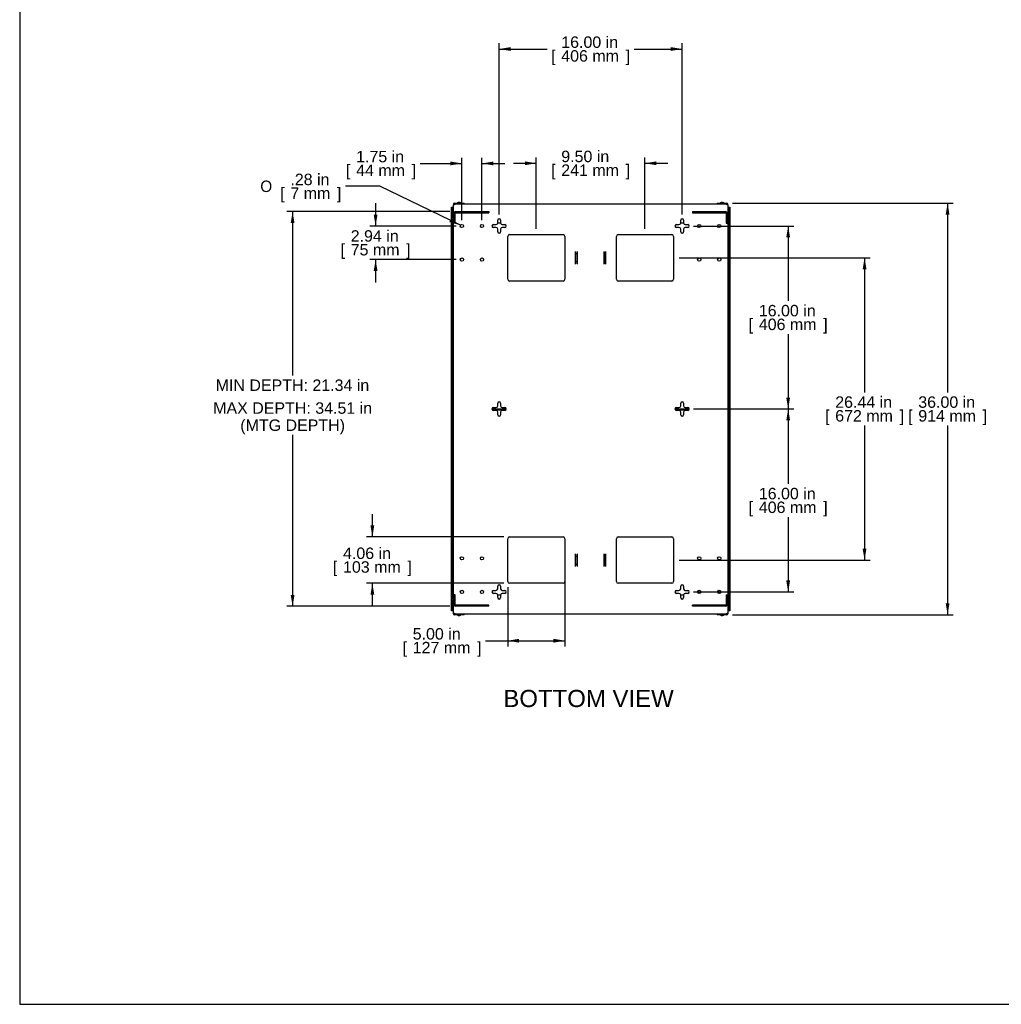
# Model space of a CAD drawing. Header units: inches. Extents: x 0 to 188, y 0 to 141.
# Tile 1 of 23: x 0 to 86, y 0 to 86. Entities that reach past the tile are written whole.
import ezdxf
from ezdxf import colors
from ezdxf.entities.mleader import LeaderData, LeaderLine
from ezdxf.enums import TextEntityAlignment as Align
from ezdxf.lldxf.tags import DXFTag
from ezdxf.math import Vec2, Vec3

# ---------------------------------------------------------------- set-up
doc = ezdxf.new("R2010")
doc.units = ezdxf.units.IN
doc.header["$MEASUREMENT"] = 0
for name, color, linetype in [('COM57176-49', 7, 'Continuous'), ('COM57177-4', 7, 'Continuous'), ('COM57179-9S', 7, 'Continuous'), ('COM57180-1', 7, 'Continuous'), ('Default', 7, 'Continuous'), ('HAN13044', 7, 'Continuous'), ('SCS19417', 7, 'Continuous'), ('SCS19496', 7, 'Continuous')]:
    doc.layers.add(name, color=color, linetype=linetype)
doc.styles.add('SEACAD_Arial', font='arial.ttf')
doc.styles.add('SEACAD_Solid_Edge_ANSI1_Symbols', font='txt')
tags = doc.linetypes.add('HIDDEN2', pattern=[0.1875, 0.125, -0.0625]).pattern_tags.tags
tags[6:7] = [DXFTag(74, 4), DXFTag(75, 0), DXFTag(340, '0'), DXFTag(46, 0.0), DXFTag(50, 0.0), DXFTag(44, 0.0), DXFTag(45, 0.0)]
tags[4:5] = [DXFTag(74, 4), DXFTag(75, 0), DXFTag(340, '0'), DXFTag(46, 0.0), DXFTag(50, 0.0), DXFTag(44, 0.0), DXFTag(45, 0.0)]
doc.dimstyles.new('WEB', dxfattribs={"dimtxt": 1, "dimasz": 1, "dimexe": 0.5, "dimexo": 0.5, "dimgap": 0.25, "dimtad": 0, "dimtih": 1, "dimtoh": 1, "dimzin": 4, "dimdsep": 46, "dimtxsty": 'SEACAD_Arial', "dimblk1": '_SE_FILLED', "dimblk2": '_SE_FILLED', "dimsah": 1, "dimcen": 0.5, "dimadec": 0, "dimazin": 0, "dimtfac": 0.8, "dimtdec": 0, "dimtofl": 0, "dimtmove": 0, "dimatfit": 3, "dimfxl": 1, "dimtolj": 1, "dimtzin": 4, "dimarcsym": 0})

# ---------------------------------------------------------------- blocks, each defined once
blk = doc.blocks.new('SE4')
at = {"layer": 'COM57176-49', "color": 7, "linetype": 'Continuous'}
for p, q in [((38.011, 70.085), (38.011, 70.027)), ((38.097, 70.027), (38.011, 70.027)), ((38.011, 34.315), (38.011, 70.027)), ((38.068, 70.085), (38.068, 70.027)), ((38.097, 70.171), (38.923, 70.171)), ((38.097, 70.114), (38.923, 70.114)), ((38.097, 70.113), (38.097, 70.027)), ((38.097, 70.113), (61.925, 70.113)), ((38.923, 70.171), (38.923, 70.114)), ((61.099, 70.171), (61.099, 70.114)), ((61.099, 70.171), (61.925, 70.171)), ((61.099, 70.114), (61.925, 70.114)), ((61.925, 70.027), (61.925, 70.113)), ((62.011, 70.027), (61.925, 70.027)), ((61.954, 70.027), (61.954, 70.085)), ((62.011, 70.027), (62.011, 70.085)), ((62.011, 70.027), (62.011, 34.315)), ((41.511, 68.296), (41.729, 68.296)), ((41.729, 68.046), (41.511, 68.046)), ((41.886, 68.453), (41.886, 68.671)), ((42.136, 68.671), (42.136, 68.453)), ((42.293, 68.296), (42.511, 68.296)), ((42.511, 68.046), (42.293, 68.046)), ((57.511, 68.296), (57.729, 68.296)), ((57.729, 68.046), (57.511, 68.046)), ((57.886, 68.453), (57.886, 68.671)), ((58.136, 68.671), (58.136, 68.453)), ((58.293, 68.296), (58.511, 68.296)), ((58.511, 68.046), (58.293, 68.046)), ((41.886, 67.671), (41.886, 67.889)), ((42.136, 67.889), (42.136, 67.671)), ((42.761, 63.518), (42.761, 67.264)), ((42.918, 67.421), (47.604, 67.421)), ((47.761, 67.264), (47.761, 63.518)), ((52.261, 63.518), (52.261, 67.264)), ((52.418, 67.421), (57.104, 67.421)), ((57.261, 67.264), (57.261, 63.518)), ((57.886, 67.671), (57.886, 67.889)), ((58.136, 67.889), (58.136, 67.671)), ((48.698, 65.945), (48.698, 65.945)), ((48.698, 64.837), (48.698, 65.945)), ((48.698, 65.904), (48.698, 65.945)), ((48.698, 65.731), (48.698, 65.904)), ((48.698, 65.051), (48.698, 65.731)), ((48.823, 65.731), (48.698, 65.731)), ((48.823, 65.945), (48.823, 64.837)), ((48.823, 65.945), (48.823, 65.945)), ((48.823, 65.945), (48.823, 65.904)), ((48.823, 65.731), (48.823, 65.904)), ((48.823, 65.051), (48.823, 65.731)), ((51.198, 65.945), (51.198, 65.945)), ((51.198, 64.837), (51.198, 65.945)), ((51.198, 65.904), (51.198, 65.945)), ((51.198, 65.731), (51.198, 65.904)), ((51.198, 65.051), (51.198, 65.731)), ((51.323, 65.731), (51.198, 65.731)), ((51.323, 65.945), (51.323, 64.837)), ((51.323, 65.945), (51.323, 65.945)), ((51.323, 65.945), (51.323, 65.904)), ((51.323, 65.731), (51.323, 65.904)), ((51.323, 65.051), (51.323, 65.731)), ((48.823, 65.051), (48.698, 65.051)), ((48.698, 64.878), (48.698, 65.051)), ((48.698, 64.837), (48.698, 64.878)), ((48.698, 64.837), (48.698, 64.837)), ((48.823, 64.878), (48.823, 65.051)), ((48.823, 64.878), (48.823, 64.837)), ((48.823, 64.837), (48.823, 64.837)), ((51.323, 65.051), (51.198, 65.051)), ((51.198, 64.878), (51.198, 65.051)), ((51.198, 64.837), (51.198, 64.878)), ((51.198, 64.837), (51.198, 64.837)), ((51.323, 64.878), (51.323, 65.051)), ((51.323, 64.878), (51.323, 64.837)), ((51.323, 64.837), (51.323, 64.837)), ((47.604, 63.361), (42.918, 63.361)), ((57.104, 63.361), (52.418, 63.361)), ((41.886, 52.453), (41.886, 52.671)), ((42.136, 52.671), (42.136, 52.453)), ((57.886, 52.453), (57.886, 52.671)), ((58.136, 52.671), (58.136, 52.453)), ((41.511, 52.296), (41.729, 52.296)), ((41.729, 52.046), (41.511, 52.046)), ((41.886, 51.671), (41.886, 51.889)), ((42.136, 51.889), (42.136, 51.671)), ((42.293, 52.296), (42.511, 52.296)), ((42.511, 52.046), (42.293, 52.046)), ((57.511, 52.296), (57.729, 52.296)), ((57.729, 52.046), (57.511, 52.046)), ((57.886, 51.671), (57.886, 51.889)), ((58.136, 51.889), (58.136, 51.671)), ((58.293, 52.296), (58.511, 52.296)), ((58.511, 52.046), (58.293, 52.046)), ((42.761, 37.078), (42.761, 40.824)), ((42.918, 40.981), (47.604, 40.981)), ((47.761, 40.824), (47.761, 37.078)), ((52.261, 37.078), (52.261, 40.824)), ((52.418, 40.981), (57.104, 40.981)), ((57.261, 40.824), (57.261, 37.078)), ((48.698, 39.505), (48.698, 39.505)), ((48.698, 38.397), (48.698, 39.505)), ((48.698, 39.464), (48.698, 39.505)), ((48.698, 39.464), (48.698, 39.291)), ((48.698, 39.291), (48.823, 39.291)), ((48.698, 39.291), (48.698, 38.611)), ((48.823, 39.505), (48.823, 38.397)), ((48.823, 39.505), (48.823, 39.505)), ((48.823, 39.505), (48.823, 39.464)), ((48.823, 39.464), (48.823, 39.291)), ((48.823, 39.291), (48.823, 38.611)), ((51.198, 39.505), (51.198, 39.505)), ((51.198, 38.397), (51.198, 39.505)), ((51.198, 39.464), (51.198, 39.505)), ((51.198, 39.464), (51.198, 39.291)), ((51.198, 39.291), (51.323, 39.291)), ((51.198, 39.291), (51.198, 38.611)), ((51.323, 39.505), (51.323, 38.397)), ((51.323, 39.505), (51.323, 39.505)), ((51.323, 39.505), (51.323, 39.464)), ((51.323, 39.464), (51.323, 39.291)), ((51.323, 39.291), (51.323, 38.611)), ((48.698, 38.611), (48.823, 38.611)), ((48.698, 38.611), (48.698, 38.438)), ((48.698, 38.397), (48.698, 38.438)), ((48.698, 38.397), (48.698, 38.397)), ((48.823, 38.611), (48.823, 38.438)), ((48.823, 38.438), (48.823, 38.397)), ((48.823, 38.397), (48.823, 38.397)), ((51.198, 38.611), (51.323, 38.611)), ((51.198, 38.611), (51.198, 38.438)), ((51.198, 38.397), (51.198, 38.438)), ((51.198, 38.397), (51.198, 38.397)), ((51.323, 38.611), (51.323, 38.438)), ((51.323, 38.438), (51.323, 38.397)), ((51.323, 38.397), (51.323, 38.397)), ((41.511, 36.296), (41.729, 36.296)), ((41.886, 36.453), (41.886, 36.671)), ((42.136, 36.671), (42.136, 36.453)), ((42.293, 36.296), (42.511, 36.296)), ((47.604, 36.921), (42.918, 36.921)), ((57.104, 36.921), (52.418, 36.921)), ((57.511, 36.296), (57.729, 36.296)), ((57.886, 36.453), (57.886, 36.671)), ((58.136, 36.671), (58.136, 36.453)), ((58.293, 36.296), (58.511, 36.296)), ((41.729, 36.046), (41.511, 36.046)), ((41.886, 35.671), (41.886, 35.889)), ((42.136, 35.889), (42.136, 35.671)), ((42.511, 36.046), (42.293, 36.046)), ((57.729, 36.046), (57.511, 36.046)), ((57.886, 35.671), (57.886, 35.889)), ((58.136, 35.889), (58.136, 35.671)), ((58.511, 36.046), (58.293, 36.046)), ((38.011, 34.315), (38.097, 34.315)), ((38.011, 34.257), (38.011, 34.315)), ((38.068, 34.257), (38.068, 34.315)), ((38.097, 34.315), (38.097, 34.229)), ((61.925, 34.229), (38.097, 34.229)), ((38.923, 34.228), (38.097, 34.228)), ((38.923, 34.171), (38.097, 34.171)), ((38.923, 34.171), (38.923, 34.228)), ((61.925, 34.228), (61.099, 34.228)), ((61.099, 34.171), (61.099, 34.228)), ((61.925, 34.171), (61.099, 34.171)), ((61.925, 34.315), (62.011, 34.315)), ((61.925, 34.229), (61.925, 34.315)), ((61.954, 34.315), (61.954, 34.257)), ((62.011, 34.315), (62.011, 34.257))]:
    blk.add_line(p, q, dxfattribs=at)
for centre in [(38.761, 68.171), (40.511, 68.171), (59.511, 68.171), (61.261, 68.171), (38.761, 65.234), (40.511, 65.234), (59.511, 65.234), (61.261, 65.234), (38.761, 39.109), (40.511, 39.109), (59.511, 39.109), (61.261, 39.109), (38.761, 36.171), (40.511, 36.171), (59.511, 36.171), (61.261, 36.171)]:
    blk.add_circle(centre, 0.141, dxfattribs=at)
for centre, radius, start, end in [((38.097, 70.085), 0.086, 90, 180), ((38.097, 70.085), 0.029, 90, 180), ((38.894, 70.085), 0.029, 74.90981, 90), ((38.894, 70.085), 0.086, 19.0008, 70.29306), ((61.128, 70.085), 0.086, 109.70694, 160.9992), ((61.128, 70.085), 0.029, 90, 105.09019), ((61.925, 70.085), 0.086, 0, 90), ((61.925, 70.085), 0.029, 0, 90), ((41.511, 68.171), 0.125, 90, 270), ((41.729, 68.453), 0.157, 270, 0), ((41.729, 67.889), 0.157, 0, 90), ((42.011, 68.671), 0.125, 0, 180), ((42.293, 68.453), 0.157, 180, 270), ((42.293, 67.889), 0.157, 90, 180), ((42.511, 68.171), 0.125, 270, 90), ((57.511, 68.171), 0.125, 90, 270), ((57.729, 68.453), 0.157, 270, 0), ((57.729, 67.889), 0.157, 0, 90), ((58.011, 68.671), 0.125, 0, 180), ((58.293, 68.453), 0.157, 180, 270), ((58.293, 67.889), 0.157, 90, 180), ((58.511, 68.171), 0.125, 270, 90), ((42.011, 67.671), 0.125, 180, 0), ((42.918, 67.264), 0.157, 90, 180), ((47.604, 67.264), 0.157, 0, 90), ((52.418, 67.264), 0.157, 90, 180), ((57.104, 67.264), 0.157, 0, 90), ((58.011, 67.671), 0.125, 180, 0), ((42.918, 63.518), 0.157, 180, 270), ((47.604, 63.518), 0.157, 270, 0), ((52.418, 63.518), 0.157, 180, 270), ((57.104, 63.518), 0.157, 270, 0), ((42.011, 52.671), 0.125, 0, 180), ((58.011, 52.671), 0.125, 0, 180), ((41.511, 52.171), 0.125, 90, 270), ((41.729, 52.453), 0.157, 270, 0), ((41.729, 51.889), 0.157, 0, 90), ((42.011, 51.671), 0.125, 180, 0), ((42.293, 52.453), 0.157, 180, 270), ((42.293, 51.889), 0.157, 90, 180), ((42.511, 52.171), 0.125, 270, 90), ((57.511, 52.171), 0.125, 90, 270), ((57.729, 52.453), 0.157, 270, 0), ((57.729, 51.889), 0.157, 0, 90), ((58.011, 51.671), 0.125, 180, 0), ((58.293, 52.453), 0.157, 180, 270), ((58.293, 51.889), 0.157, 90, 180), ((58.511, 52.171), 0.125, 270, 90), ((42.918, 40.824), 0.157, 90, 180), ((47.604, 40.824), 0.157, 0, 90), ((52.418, 40.824), 0.157, 90, 180), ((57.104, 40.824), 0.157, 0, 90), ((42.918, 37.078), 0.157, 180, 270), ((47.604, 37.078), 0.157, 270, 0), ((52.418, 37.078), 0.157, 180, 270), ((57.104, 37.078), 0.157, 270, 0), ((41.511, 36.171), 0.125, 90, 270), ((41.729, 36.453), 0.157, 270, 0), ((42.011, 36.671), 0.125, 0, 180), ((42.293, 36.453), 0.157, 180, 270), ((42.511, 36.171), 0.125, 270, 90), ((57.511, 36.171), 0.125, 90, 270), ((57.729, 36.453), 0.157, 270, 0), ((58.011, 36.671), 0.125, 0, 180), ((58.293, 36.453), 0.157, 180, 270), ((58.511, 36.171), 0.125, 270, 90), ((41.729, 35.889), 0.157, 0, 90), ((42.011, 35.671), 0.125, 180, 0), ((42.293, 35.889), 0.157, 90, 180), ((57.729, 35.889), 0.157, 0, 90), ((58.011, 35.671), 0.125, 180, 0), ((58.293, 35.889), 0.157, 90, 180), ((38.097, 34.257), 0.086, 180, 270), ((38.097, 34.257), 0.029, 180, 270), ((38.894, 34.257), 0.029, 270, 285.09019), ((38.894, 34.257), 0.086, 289.70694, 340.9992), ((61.128, 34.257), 0.086, 199.0008, 250.29306), ((61.128, 34.257), 0.029, 254.90981, 270), ((61.925, 34.257), 0.029, 270, 0), ((61.925, 34.257), 0.086, 270, 0)]:
    blk.add_arc(centre, radius, start, end, dxfattribs=at)
at = {"layer": 'COM57177-4', "color": 7, "linetype": 'Continuous'}
for p, q in [((37.839, 69.758), (37.839, 69.821)), ((37.839, 69.821), (37.896, 69.821)), ((37.839, 34.584), (37.839, 69.758)), ((37.896, 69.821), (37.925, 69.821)), ((37.896, 69.821), (37.896, 69.758)), ((37.896, 68.89), (37.896, 69.758)), ((37.925, 69.821), (38.011, 69.821)), ((62.011, 69.821), (62.097, 69.821)), ((62.097, 69.821), (62.126, 69.821)), ((62.126, 69.758), (62.126, 69.821)), ((62.126, 69.821), (62.183, 69.821)), ((62.126, 69.758), (62.126, 68.89)), ((62.183, 69.821), (62.183, 69.758)), ((62.183, 69.758), (62.183, 34.584)), ((37.896, 35.626), (37.896, 68.716)), ((62.126, 68.716), (62.126, 35.626)), ((37.896, 34.584), (37.896, 35.452)), ((62.126, 35.452), (62.126, 34.584)), ((37.839, 34.522), (37.839, 34.584)), ((37.896, 34.522), (37.839, 34.522)), ((37.896, 34.584), (37.896, 34.522)), ((37.925, 34.522), (37.896, 34.522)), ((38.011, 34.522), (37.925, 34.522)), ((62.097, 34.522), (62.011, 34.522)), ((62.126, 34.522), (62.097, 34.522)), ((62.126, 34.522), (62.126, 34.584)), ((62.183, 34.522), (62.126, 34.522)), ((62.183, 34.584), (62.183, 34.522))]:
    blk.add_line(p, q, dxfattribs=at)
at = {"layer": 'COM57179-9S', "color": 7, "linetype": 'HIDDEN2'}
for p, q in [((38.068, 68.428), (38.068, 69.285)), ((38.163, 68.428), (38.163, 69.285)), ((38.211, 69.428), (41.106, 69.428)), ((38.211, 69.333), (41.106, 69.333)), ((41.106, 69.428), (41.106, 69.333)), ((58.916, 69.428), (58.916, 69.333)), ((58.916, 69.428), (61.811, 69.428)), ((58.916, 69.333), (61.811, 69.333)), ((61.859, 69.285), (61.859, 68.428)), ((61.954, 69.285), (61.954, 68.428)), ((38.163, 68.428), (38.068, 68.428)), ((61.859, 68.428), (61.954, 68.428)), ((38.163, 35.914), (38.068, 35.914)), ((38.068, 35.057), (38.068, 35.914)), ((38.163, 35.057), (38.163, 35.914)), ((61.859, 35.914), (61.859, 35.057)), ((61.859, 35.914), (61.954, 35.914)), ((61.954, 35.914), (61.954, 35.057)), ((41.106, 35.009), (38.211, 35.009)), ((41.106, 34.914), (38.211, 34.914)), ((41.106, 34.914), (41.106, 35.009)), ((61.811, 35.009), (58.916, 35.009)), ((58.916, 34.914), (58.916, 35.009)), ((61.811, 34.914), (58.916, 34.914))]:
    blk.add_line(p, q, dxfattribs=at)
for centre, radius, start, end in [((38.211, 69.285), 0.143, 90, 180), ((38.211, 69.285), 0.048, 90, 180), ((61.811, 69.285), 0.143, 0, 90), ((61.811, 69.285), 0.048, 0, 90), ((38.211, 35.057), 0.143, 180, 270), ((38.211, 35.057), 0.048, 180, 270), ((61.811, 35.057), 0.048, 270, 0), ((61.811, 35.057), 0.143, 270, 0)]:
    blk.add_arc(centre, radius, start, end, dxfattribs=at)
at = {"layer": 'COM57180-1', "color": 7, "linetype": 'Continuous'}
for p, q in [((42.139, 68.421), (41.882, 68.421)), ((58.139, 68.421), (57.882, 68.421)), ((41.386, 52.171), (42.636, 52.171)), ((41.408, 52.099), (42.613, 52.099)), ((57.386, 52.171), (58.636, 52.171)), ((57.408, 52.099), (58.613, 52.099)), ((41.882, 35.921), (42.139, 35.921)), ((57.882, 35.921), (58.139, 35.921))]:
    blk.add_line(p, q, dxfattribs=at)
at = {"layer": 'HAN13044', "color": 7, "linetype": 'Continuous'}
for p, q in [((37.974, 54.859), (37.936, 54.82)), ((37.936, 49.522), (37.936, 54.82)), ((38.011, 54.859), (37.974, 54.859)), ((37.974, 54.859), (37.974, 49.484)), ((62.011, 54.859), (62.047, 54.859)), ((62.047, 49.484), (62.047, 54.859)), ((62.047, 54.859), (62.086, 54.82)), ((62.086, 54.82), (62.086, 49.522)), ((37.974, 49.484), (37.936, 49.522)), ((38.011, 49.484), (37.974, 49.484)), ((62.011, 49.484), (62.047, 49.484)), ((62.047, 49.484), (62.086, 49.522))]:
    blk.add_line(p, q, dxfattribs=at)
at = {"layer": 'SCS19417', "color": 7, "linetype": 'Continuous'}
for p, q in [((38.389, 70.206), (38.386, 70.206)), ((38.386, 70.206), (38.386, 70.179)), ((38.389, 70.206), (38.389, 70.206)), ((38.442, 70.114), (38.442, 70.113)), ((38.492, 70.256), (38.492, 70.238)), ((38.529, 70.238), (38.529, 70.256)), ((38.58, 70.113), (38.58, 70.114)), ((38.633, 70.206), (38.636, 70.206)), ((38.633, 70.206), (38.633, 70.206)), ((38.636, 70.179), (38.636, 70.206)), ((61.389, 70.206), (61.386, 70.206)), ((61.386, 70.206), (61.386, 70.179)), ((61.389, 70.206), (61.389, 70.206)), ((61.442, 70.114), (61.442, 70.113)), ((61.492, 70.256), (61.492, 70.238)), ((61.529, 70.238), (61.529, 70.256)), ((61.58, 70.113), (61.58, 70.114)), ((61.633, 70.206), (61.636, 70.206)), ((61.633, 70.206), (61.633, 70.206)), ((61.636, 70.179), (61.636, 70.206)), ((38.386, 34.163), (38.386, 34.136)), ((38.389, 34.136), (38.386, 34.136)), ((38.389, 34.136), (38.389, 34.136)), ((38.442, 34.229), (38.442, 34.228)), ((38.492, 34.104), (38.492, 34.086)), ((38.529, 34.086), (38.529, 34.104)), ((38.58, 34.228), (38.58, 34.229)), ((38.633, 34.136), (38.636, 34.136)), ((38.633, 34.136), (38.633, 34.136)), ((38.636, 34.136), (38.636, 34.163)), ((61.386, 34.163), (61.386, 34.136)), ((61.389, 34.136), (61.386, 34.136)), ((61.389, 34.136), (61.389, 34.136)), ((61.442, 34.229), (61.442, 34.228)), ((61.492, 34.104), (61.492, 34.086)), ((61.529, 34.086), (61.529, 34.104)), ((61.58, 34.228), (61.58, 34.229)), ((61.633, 34.136), (61.636, 34.136)), ((61.633, 34.136), (61.633, 34.136)), ((61.636, 34.136), (61.636, 34.163))]:
    blk.add_line(p, q, dxfattribs=at)
at = {"layer": 'SCS19417', "color": 7, "linetype": 'HIDDEN2'}
for p, q in [((38.461, 70.114), (38.461, 70.113)), ((38.56, 70.114), (38.56, 70.113)), ((61.461, 70.114), (61.461, 70.113)), ((61.56, 70.114), (61.56, 70.113)), ((38.461, 34.228), (38.461, 34.229)), ((38.56, 34.228), (38.56, 34.229)), ((61.461, 34.228), (61.461, 34.229)), ((61.56, 34.228), (61.56, 34.229))]:
    blk.add_line(p, q, dxfattribs=at)
at = {"layer": 'SCS19417', "color": 7, "linetype": 'Continuous'}
for centre, start, end in [((38.394, 70.179), 180, 270), ((38.628, 70.179), 270, 0), ((61.394, 70.179), 180, 270), ((61.628, 70.179), 270, 0), ((38.394, 34.163), 90, 180), ((38.628, 34.163), 0, 90), ((61.394, 34.163), 90, 180), ((61.628, 34.163), 0, 90)]:
    blk.add_arc(centre, 0.008, start, end, dxfattribs=at)
for points in [[(38.389, 70.206), (38.389, 70.209), (38.39, 70.212), (38.392, 70.215)], [(38.629, 70.215), (38.631, 70.212), (38.633, 70.209), (38.633, 70.206)], [(61.389, 70.206), (61.389, 70.209), (61.39, 70.212), (61.392, 70.215)], [(61.629, 70.215), (61.631, 70.212), (61.633, 70.209), (61.633, 70.206)], [(38.392, 34.127), (38.39, 34.13), (38.389, 34.133), (38.389, 34.136)], [(38.633, 34.136), (38.633, 34.133), (38.631, 34.13), (38.629, 34.127)], [(61.392, 34.127), (61.39, 34.13), (61.389, 34.133), (61.389, 34.136)], [(61.633, 34.136), (61.633, 34.133), (61.631, 34.13), (61.629, 34.127)]]:
    blk.add_open_spline(points, degree=3, dxfattribs=at)
for points, knots in [([(38.392, 70.215), (38.399, 70.221), (38.406, 70.227), (38.422, 70.237), (38.43, 70.241), (38.447, 70.248), (38.456, 70.251), (38.474, 70.255), (38.483, 70.256), (38.492, 70.256)], [0, 0, 0, 0, 0.25, 0.25, 0.5, 0.5, 0.75, 0.75, 1, 1, 1, 1]), ([(38.492, 70.238), (38.498, 70.239), (38.504, 70.239), (38.517, 70.239), (38.523, 70.239), (38.529, 70.238)], [0, 0, 0, 0, 0.5, 0.5, 1, 1, 1, 1]), ([(38.529, 70.256), (38.538, 70.256), (38.547, 70.255), (38.565, 70.251), (38.574, 70.248), (38.591, 70.241), (38.599, 70.237), (38.615, 70.227), (38.622, 70.221), (38.629, 70.215)], [0, 0, 0, 0, 0.25, 0.25, 0.5, 0.5, 0.75, 0.75, 1, 1, 1, 1]), ([(61.392, 70.215), (61.399, 70.221), (61.406, 70.227), (61.422, 70.237), (61.43, 70.241), (61.447, 70.248), (61.456, 70.251), (61.474, 70.255), (61.483, 70.256), (61.492, 70.256)], [0, 0, 0, 0, 0.25, 0.25, 0.5, 0.5, 0.75, 0.75, 1, 1, 1, 1]), ([(61.492, 70.238), (61.498, 70.239), (61.504, 70.239), (61.517, 70.239), (61.523, 70.239), (61.529, 70.238)], [0, 0, 0, 0, 0.5, 0.5, 1, 1, 1, 1]), ([(61.529, 70.256), (61.538, 70.256), (61.547, 70.255), (61.565, 70.251), (61.574, 70.248), (61.591, 70.241), (61.599, 70.237), (61.615, 70.227), (61.622, 70.221), (61.629, 70.215)], [0, 0, 0, 0, 0.25, 0.25, 0.5, 0.5, 0.75, 0.75, 1, 1, 1, 1]), ([(38.492, 34.086), (38.483, 34.086), (38.474, 34.088), (38.456, 34.091), (38.447, 34.094), (38.43, 34.101), (38.422, 34.105), (38.406, 34.115), (38.399, 34.121), (38.392, 34.127)], [0, 0, 0, 0, 0.25, 0.25, 0.5, 0.5, 0.75, 0.75, 1, 1, 1, 1]), ([(38.529, 34.104), (38.523, 34.103), (38.517, 34.103), (38.504, 34.103), (38.498, 34.103), (38.492, 34.104)], [0, 0, 0, 0, 0.5, 0.5, 1, 1, 1, 1]), ([(38.629, 34.127), (38.622, 34.121), (38.615, 34.115), (38.599, 34.105), (38.591, 34.101), (38.574, 34.094), (38.565, 34.091), (38.547, 34.088), (38.538, 34.086), (38.529, 34.086)], [0, 0, 0, 0, 0.25, 0.25, 0.5, 0.5, 0.75, 0.75, 1, 1, 1, 1]), ([(61.492, 34.086), (61.483, 34.086), (61.474, 34.088), (61.456, 34.091), (61.447, 34.094), (61.43, 34.101), (61.422, 34.105), (61.406, 34.115), (61.399, 34.121), (61.392, 34.127)], [0, 0, 0, 0, 0.25, 0.25, 0.5, 0.5, 0.75, 0.75, 1, 1, 1, 1]), ([(61.529, 34.104), (61.523, 34.103), (61.517, 34.103), (61.504, 34.103), (61.498, 34.103), (61.492, 34.104)], [0, 0, 0, 0, 0.5, 0.5, 1, 1, 1, 1]), ([(61.629, 34.127), (61.622, 34.121), (61.615, 34.115), (61.599, 34.105), (61.591, 34.101), (61.574, 34.094), (61.565, 34.091), (61.547, 34.088), (61.538, 34.086), (61.529, 34.086)], [0, 0, 0, 0, 0.25, 0.25, 0.5, 0.5, 0.75, 0.75, 1, 1, 1, 1])]:
    blk.add_open_spline(points, degree=3, knots=knots, dxfattribs=at)
at = {"layer": 'SCS19496', "color": 7, "linetype": 'Continuous'}
for p, q in [((38.001, 69.093), (37.988, 69.093)), ((62.033, 69.093), (62.021, 69.093)), ((37.988, 68.513), (38.001, 68.513)), ((62.021, 68.513), (62.033, 68.513)), ((38.001, 35.829), (37.988, 35.829)), ((62.033, 35.829), (62.021, 35.829)), ((37.988, 35.249), (38.001, 35.249)), ((62.021, 35.249), (62.033, 35.249))]:
    blk.add_line(p, q, dxfattribs=at)
for centre, radius, start, end in [((38.419, 68.785), 0.534, 145.36451, 178.11094), ((37.988, 69.083), 0.01, 90, 145.36451), ((38.001, 69.083), 0.01, 0, 90), ((62.021, 69.083), 0.01, 90, 180), ((62.033, 69.083), 0.01, 34.63549, 90), ((61.602, 68.785), 0.534, 1.88906, 34.63549), ((38.419, 68.821), 0.534, 181.88906, 214.63549), ((37.988, 68.523), 0.01, 214.63549, 270), ((38.001, 68.523), 0.01, 270, 0), ((62.021, 68.523), 0.01, 180, 270), ((62.033, 68.523), 0.01, 270, 325.36451), ((61.602, 68.821), 0.534, 325.36451, 358.11094), ((38.419, 35.521), 0.534, 145.36451, 178.11094), ((38.419, 35.557), 0.534, 181.88906, 214.63549), ((37.988, 35.819), 0.01, 90, 145.36451), ((38.001, 35.819), 0.01, 0, 90), ((62.021, 35.819), 0.01, 90, 180), ((62.033, 35.819), 0.01, 34.63549, 90), ((61.602, 35.521), 0.534, 1.88906, 34.63549), ((61.602, 35.557), 0.534, 325.36451, 358.11094), ((37.988, 35.259), 0.01, 214.63549, 270), ((38.001, 35.259), 0.01, 270, 0), ((62.021, 35.259), 0.01, 180, 270), ((62.033, 35.259), 0.01, 270, 325.36451)]:
    blk.add_arc(centre, radius, start, end, dxfattribs=at)
blk = doc.blocks.new('DMBLK272')
at = {"layer": 'Default', "linetype": 'Continuous', "transparency": 16777216}
for points in [[(43.011, 83.818), (42.011, 83.651), (43.011, 83.485)], [(57.011, 83.818), (57.011, 83.485), (58.011, 83.651)]]:
    blk.add_hatch(color=7, dxfattribs=at).paths.add_polyline_path(points)
at = {"layer": 'Default', "color": 7, "linetype": 'Continuous', "transparency": 16777216}
for p, q in [((42.011, 69.171), (42.011, 84.151)), ((42.011, 83.651), (46.204, 83.651)), ((53.817, 83.651), (58.011, 83.651)), ((58.011, 69.171), (58.011, 84.151))]:
    blk.add_line(p, q, dxfattribs=at)
at = {"layer": 'Default', "color": 7, "linetype": 'Continuous', "transparency": 16777216, "style": 'SEACAD_Arial'}
for s, p in [('16.00 in', (47.445, 84.751)), ('[', (46.554, 83.551)), ('406 mm', (47.445, 83.551)), (']', (53.076, 83.551))]:
    blk.add_text(s, height=1, dxfattribs=at).set_placement(p, align=Align.TOP_LEFT)
blk = doc.blocks.new('_SE_FILLED')
at = {"color": 0}
blk.add_line((0, 0), (-1, 0), dxfattribs=at)
blk.add_solid([(0, 0), (-1, -0.1665), (-1, 0.1665), (0, 0)], dxfattribs=at)
blk = doc.blocks.new('DMBLK273')
at = {"layer": 'Default', "linetype": 'Continuous', "transparency": 16777216}
for points in [[(37.761, 73.812), (37.761, 73.479), (38.761, 73.645)], [(41.511, 73.812), (40.511, 73.645), (41.511, 73.479)]]:
    blk.add_hatch(color=7, dxfattribs=at).paths.add_polyline_path(points)
at = {"layer": 'Default', "color": 7, "linetype": 'Continuous', "transparency": 16777216}
for p, q in [((38.761, 68.671), (38.761, 74.145)), ((40.511, 68.671), (40.511, 74.145)), ((35.101, 73.645), (38.761, 73.645)), ((40.511, 73.645), (42.511, 73.645))]:
    blk.add_line(p, q, dxfattribs=at)
at = {"layer": 'Default', "color": 7, "linetype": 'Continuous', "transparency": 16777216, "style": 'SEACAD_Arial'}
for s, p in [('1.75 in', (29.511, 74.745)), ('[', (28.62, 73.545)), ('44 mm', (29.511, 73.545)), (']', (34.359, 73.545))]:
    blk.add_text(s, height=1, dxfattribs=at).set_placement(p, align=Align.TOP_LEFT)
blk = doc.blocks.new('DMBLK274')
at = {"layer": 'Default', "linetype": 'Continuous', "transparency": 16777216}
for points in [[(31.046, 69.171), (31.212, 68.171), (31.379, 69.171)], [(31.046, 64.234), (31.379, 64.234), (31.212, 65.234)]]:
    blk.add_hatch(color=7, dxfattribs=at).paths.add_polyline_path(points)
at = {"layer": 'Default', "color": 7, "linetype": 'Continuous', "transparency": 16777216}
for p, q in [((31.212, 70.171), (31.212, 68.171)), ((38.261, 68.171), (30.712, 68.171)), ((38.261, 65.234), (30.712, 65.234)), ((31.212, 65.234), (31.212, 63.234))]:
    blk.add_line(p, q, dxfattribs=at)
at = {"layer": 'Default', "color": 7, "linetype": 'Continuous', "transparency": 16777216, "style": 'SEACAD_Arial'}
for s, p in [('2.94 in', (29.038, 67.802)), ('[', (28.147, 66.602)), ('75 mm', (29.038, 66.602)), (']', (33.886, 66.602))]:
    blk.add_text(s, height=1, dxfattribs=at).set_placement(p, align=Align.TOP_LEFT)
blk = doc.blocks.new('DMBLK275')
at = {"layer": 'Default', "linetype": 'Continuous', "transparency": 16777216}
for points in [[(67.45, 67.171), (67.283, 68.171), (67.117, 67.171)], [(67.45, 53.171), (67.117, 53.171), (67.283, 52.171)]]:
    blk.add_hatch(color=7, dxfattribs=at).paths.add_polyline_path(points)
at = {"layer": 'Default', "color": 7, "linetype": 'Continuous', "transparency": 16777216}
for p, q in [((59.011, 68.171), (67.783, 68.171)), ((67.283, 68.171), (67.283, 61.621)), ((67.283, 58.721), (67.283, 52.171)), ((59.011, 52.171), (67.783, 52.171))]:
    blk.add_line(p, q, dxfattribs=at)
at = {"layer": 'Default', "color": 7, "linetype": 'Continuous', "transparency": 16777216, "style": 'SEACAD_Arial'}
for s, p in [('16.00 in', (64.718, 61.271)), ('[', (63.827, 60.071)), ('406 mm', (64.718, 60.071)), (']', (70.348, 60.071))]:
    blk.add_text(s, height=1, dxfattribs=at).set_placement(p, align=Align.TOP_LEFT)
blk = doc.blocks.new('DMBLK276')
at = {"layer": 'Default', "linetype": 'Continuous', "transparency": 16777216}
for points in [[(81.391, 69.171), (81.224, 70.171), (81.058, 69.171)], [(81.391, 35.171), (81.058, 35.171), (81.224, 34.171)]]:
    blk.add_hatch(color=7, dxfattribs=at).paths.add_polyline_path(points)
at = {"layer": 'Default', "color": 7, "linetype": 'Continuous', "transparency": 16777216}
for p, q in [((62.425, 70.171), (81.724, 70.171)), ((81.224, 70.171), (81.224, 53.621)), ((81.224, 50.721), (81.224, 34.171)), ((62.425, 34.171), (81.724, 34.171))]:
    blk.add_line(p, q, dxfattribs=at)
at = {"layer": 'Default', "color": 7, "linetype": 'Continuous', "transparency": 16777216, "style": 'SEACAD_Arial'}
for s, p in [('36.00 in', (78.659, 53.271)), ('[', (77.768, 52.071)), ('914 mm', (78.659, 52.071)), (']', (84.29, 52.071))]:
    blk.add_text(s, height=1, dxfattribs=at).set_placement(p, align=Align.TOP_LEFT)
blk = doc.blocks.new('DMBLK277')
at = {"layer": 'Default', "linetype": 'Continuous', "transparency": 16777216}
for points in [[(44.261, 73.824), (44.261, 73.491), (45.261, 73.658)], [(55.761, 73.824), (54.761, 73.658), (55.761, 73.491)]]:
    blk.add_hatch(color=7, dxfattribs=at).paths.add_polyline_path(points)
at = {"layer": 'Default', "color": 7, "linetype": 'Continuous', "transparency": 16777216}
for p, q in [((45.261, 67.921), (45.261, 74.158)), ((54.761, 67.921), (54.761, 74.158)), ((43.261, 73.658), (45.261, 73.658)), ((54.761, 73.658), (56.761, 73.658))]:
    blk.add_line(p, q, dxfattribs=at)
at = {"layer": 'Default', "color": 7, "linetype": 'Continuous', "transparency": 16777216, "style": 'SEACAD_Arial'}
for s, p in [('9.50 in', (47.445, 74.758)), ('[', (46.554, 73.558)), ('241 mm', (47.445, 73.558)), (']', (53.076, 73.558))]:
    blk.add_text(s, height=1, dxfattribs=at).set_placement(p, align=Align.TOP_LEFT)
blk = doc.blocks.new('DMBLK278')
at = {"layer": 'Default', "linetype": 'Continuous', "transparency": 16777216}
for points in [[(74.13, 64.391), (73.963, 65.391), (73.797, 64.391)], [(74.13, 39.951), (73.797, 39.951), (73.963, 38.951)]]:
    blk.add_hatch(color=7, dxfattribs=at).paths.add_polyline_path(points)
at = {"layer": 'Default', "color": 7, "linetype": 'Continuous', "transparency": 16777216}
for p, q in [((57.761, 65.391), (74.463, 65.391)), ((73.963, 65.391), (73.963, 53.621)), ((73.963, 50.721), (73.963, 38.951)), ((57.761, 38.951), (74.463, 38.951))]:
    blk.add_line(p, q, dxfattribs=at)
at = {"layer": 'Default', "color": 7, "linetype": 'Continuous', "transparency": 16777216, "style": 'SEACAD_Arial'}
for s, p in [('26.44 in', (71.398, 53.271)), ('[', (70.507, 52.071)), ('672 mm', (71.398, 52.071)), (']', (77.029, 52.071))]:
    blk.add_text(s, height=1, dxfattribs=at).set_placement(p, align=Align.TOP_LEFT)
blk = doc.blocks.new('DMBLK279')
at = {"layer": 'Default', "linetype": 'Continuous', "transparency": 16777216}
blk.add_hatch(color=7, dxfattribs=at).paths.add_polyline_path([(37.661, 68.517), (38.634, 68.232), (37.806, 68.817)])
at = {"layer": 'Default', "color": 7, "linetype": 'Continuous', "transparency": 16777216}
for p, q in [((31.569, 71.644), (28.569, 71.644)), ((38.634, 68.232), (31.569, 71.644))]:
    blk.add_line(p, q, dxfattribs=at)
for s, style, p in [('.28 in', 'SEACAD_Arial', (23.762, 72.744)), ('O', 'SEACAD_Solid_Edge_ANSI1_Symbols', (21.13, 72.144)), ('[', 'SEACAD_Arial', (22.871, 71.544)), ('7 mm', 'SEACAD_Arial', (23.762, 71.544)), (']', 'SEACAD_Arial', (27.827, 71.544))]:
    blk.add_text(s, height=1, dxfattribs=dict(at, style=style)).set_placement(p, align=Align.TOP_LEFT)
blk = doc.blocks.new('DMBLK280')
at = {"layer": 'Default', "linetype": 'Continuous', "transparency": 16777216}
for points in [[(43.761, 31.735), (43.761, 32.069), (42.761, 31.902)], [(46.761, 31.735), (47.761, 31.902), (46.761, 32.069)]]:
    blk.add_hatch(color=7, dxfattribs=at).paths.add_polyline_path(points)
at = {"layer": 'Default', "color": 7, "linetype": 'Continuous', "transparency": 16777216}
for p, q in [((47.761, 38.451), (47.761, 31.402)), ((42.761, 36.578), (42.761, 31.402)), ((40.83, 31.902), (47.761, 31.902))]:
    blk.add_line(p, q, dxfattribs=at)
at = {"layer": 'Default', "color": 7, "linetype": 'Continuous', "transparency": 16777216, "style": 'SEACAD_Arial'}
for s, p in [('5.00 in', (34.458, 33.002)), ('[', (33.567, 31.802)), (']', (40.088, 31.802)), ('127 mm', (34.458, 31.802))]:
    blk.add_text(s, height=1, dxfattribs=at).set_placement(p, align=Align.TOP_LEFT)
blk = doc.blocks.new('DMBLK281')
at = {"layer": 'Default', "linetype": 'Continuous', "transparency": 16777216}
for points in [[(30.764, 41.981), (30.931, 40.981), (31.097, 41.981)], [(30.764, 35.921), (31.097, 35.921), (30.931, 36.921)]]:
    blk.add_hatch(color=7, dxfattribs=at).paths.add_polyline_path(points)
at = {"layer": 'Default', "color": 7, "linetype": 'Continuous', "transparency": 16777216}
for p, q in [((30.931, 40.981), (30.931, 42.981)), ((42.418, 40.981), (30.431, 40.981)), ((42.418, 36.921), (30.431, 36.921)), ((30.931, 34.921), (30.931, 36.921))]:
    blk.add_line(p, q, dxfattribs=at)
at = {"layer": 'Default', "color": 7, "linetype": 'Continuous', "transparency": 16777216, "style": 'SEACAD_Arial'}
for s, p in [('4.06 in', (28.365, 40.051)), ('[', (27.474, 38.851)), ('103 mm', (28.365, 38.851)), (']', (33.996, 38.851))]:
    blk.add_text(s, height=1, dxfattribs=at).set_placement(p, align=Align.TOP_LEFT)
blk = doc.blocks.new('DMBLK290')
at = {"layer": 'Default', "linetype": 'Continuous', "transparency": 16777216}
for points in [[(67.45, 51.171), (67.283, 52.171), (67.117, 51.171)], [(67.45, 37.171), (67.117, 37.171), (67.283, 36.171)]]:
    blk.add_hatch(color=7, dxfattribs=at).paths.add_polyline_path(points)
at = {"layer": 'Default', "color": 7, "linetype": 'Continuous', "transparency": 16777216}
for p, q in [((59.011, 52.171), (67.783, 52.171)), ((67.283, 52.171), (67.283, 45.621)), ((67.283, 42.721), (67.283, 36.171)), ((59.011, 36.171), (67.783, 36.171))]:
    blk.add_line(p, q, dxfattribs=at)
at = {"layer": 'Default', "color": 7, "linetype": 'Continuous', "transparency": 16777216, "style": 'SEACAD_Arial'}
for s, p in [('16.00 in', (64.718, 45.271)), ('[', (63.827, 44.071)), ('406 mm', (64.718, 44.071)), (']', (70.348, 44.071))]:
    blk.add_text(s, height=1, dxfattribs=at).set_placement(p, align=Align.TOP_LEFT)
blk = doc.blocks.new('DMBLK292')
at = {"layer": 'Default', "linetype": 'Continuous', "transparency": 16777216}
for points in [[(23.791, 68.428), (24.124, 68.428), (23.957, 69.428)], [(23.791, 35.914), (23.957, 34.914), (24.124, 35.914)]]:
    blk.add_hatch(color=7, dxfattribs=at).paths.add_polyline_path(points)
at = {"layer": 'Default', "color": 7, "linetype": 'Continuous', "transparency": 16777216}
for p, q in [((37.711, 69.428), (23.457, 69.428)), ((23.957, 69.428), (23.957, 55.1)), ((23.957, 49.9), (23.957, 34.914)), ((37.711, 34.914), (23.457, 34.914))]:
    blk.add_line(p, q, dxfattribs=at)
at = {"layer": 'Default', "color": 7, "linetype": 'Continuous', "transparency": 16777216, "style": 'SEACAD_Arial'}
for s, p in [('MIN DEPTH: 21.34 in', (17.229, 54.75)), ('MAX DEPTH: 34.51 in', (17.012, 52.75)), ('(MTG DEPTH)', (19.381, 51.25))]:
    blk.add_text(s, height=1, dxfattribs=at).set_placement(p, align=Align.TOP_LEFT)
blk = doc.blocks.new('_DOT')
at = {"color": 0}
blk.add_line((0, 0), (-1, 0), dxfattribs=at)
at = {"color": 0, "const_width": 0.333}
blk.add_lwpolyline([(-0.1665, 0, 1), (0.1665, 0, 1)], format="xyb", close=True, dxfattribs=at)
blk = doc.blocks.new('Block222')
at = {"layer": 'Default', "color": 7, "linetype": 'Continuous'}
ml = blk.add_multileader_mtext('Standard', dxfattribs=at)
ml.set_content('{\\pxsm0.9;\\fArial|b1||i0||c0|p34;\\W1.;SDC249U36BK\\P}', color=7)
ml.set_leader_properties()
ml.set_arrow_properties(name='DOT')
ml.build(insert=Vec2(0, 0))
ml.multileader.update_dxf_attribs({"leader_type": 0, "dogleg_length": 0, "arrow_head_size": 2.25})
ctx = ml.context
ctx.base_point, ctx.char_height, ctx.arrow_head_size, ctx.landing_gap_size = Vec3(152.32, -85.83), 2.25, 2.25, 0.787
ctx.text_align_type = 1
notes = []
notes.append((ctx, [(0, (0, 0, 0), (0, 0), (1, 0), 1, [])]))
ctx.mtext.insert, ctx.mtext.alignment = Vec3(163.43, -84.69), 2
for ctx, leaders in notes:
    for number, flags, end, landing, length, lines in leaders:
        leader = LeaderData()
        leader.index, (leader.has_last_leader_line, leader.has_dogleg_vector, leader.attachment_direction) = number, flags
        leader.last_leader_point, leader.dogleg_vector, leader.dogleg_length = Vec3(end), Vec3(landing), length
        for number, points, colour, breaks in lines:
            line = LeaderLine()
            line.index, line.vertices, line.color, line.breaks = number, Vec3.list(points), colors.encode_raw_color(colour), breaks
            leader.lines.append(line)
        ctx.leaders.append(leader)

msp = doc.modelspace()

# ---------------------------------------------------------------- linework, layer by layer
at = {"layer": 'Default', "color": 7, "linetype": 'Continuous'}
for p, q in [((0.096, 140.903), (0.096, 0.103)), ((0.095, 0.102), (187.895, 0.102))]:
    msp.add_line(p, q, dxfattribs=at)

# ---------------------------------------------------------------- block references
at = {"layer": 'Default'}
msp.add_blockref('SE4', (0, 0), dxfattribs=at)
at = {"layer": 'Default', "color": 7, "xscale": 0.72, "yscale": 0.72, "zscale": 0.72}
msp.add_blockref('Block222', (62.286, 63.58), dxfattribs=at)

# ---------------------------------------------------------------- texts
at = {"layer": 'Default', "color": 7, "linetype": 'Continuous', "style": 'SEACAD_Arial'}
msp.add_text('BOTTOM VIEW', height=1.5, dxfattribs=at).set_placement((42.381, 27.6), align=Align.TOP_LEFT)

# ---------------------------------------------------------------- dimensions: what is measured, and where the dimension line sits
at = {"layer": 'Default', "color": 7, "linetype": 'Continuous'}
for base, p1, p2, angle, text, picture, middle in [((42.011, 83.651), (42.011, 68.671), (58.011, 68.671), 0, '\\A1;<>', 'DMBLK272', (50.011, 83.651)), ((38.761, 73.645), (38.761, 68.171), (40.511, 68.171), 0, '\\A1;<>', 'DMBLK273', (35.101, 73.645)), ((45.261, 73.658), (45.261, 67.421), (54.761, 67.421), 0, '\\A1;<>', 'DMBLK277', (50.011, 73.658)), ((31.212, 68.171), (38.761, 68.171), (38.761, 65.234), 270, '\\A1;<>', 'DMBLK274', (31.212, 66.702)), ((81.224, 70.171), (61.925, 70.171), (61.925, 34.171), 270, '\\A1;<>', 'DMBLK276', (81.224, 52.171)), ((23.957, 69.428), (38.211, 69.428), (38.211, 34.914), 270, '\\A1;MIN DEPTH: 21.34 in\\P{}\\PMAX DEPTH: 34.51 in\\X(MTG DEPTH)', 'DMBLK292', (23.957, 53.25)), ((67.283, 68.171), (58.511, 68.171), (58.511, 52.171), 270, '\\A1;<>', 'DMBLK275', (67.283, 60.171)), ((73.963, 65.391), (57.261, 65.391), (57.261, 38.951), 270, '\\A1;<>', 'DMBLK278', (73.963, 52.171)), ((67.283, 52.171), (58.511, 52.171), (58.511, 36.171), 270, '\\A1;<>', 'DMBLK290', (67.283, 44.171)), ((30.931, 36.921), (42.918, 36.921), (42.918, 40.981), 90, '\\A1;<>', 'DMBLK281', (30.931, 38.951))]:
    dim = msp.add_linear_dim(base=base, p1=p1, p2=p2, angle=angle, text=text, dimstyle='WEB', override={"dimpost": '\\X'}, dxfattribs=at)
    dim.commit()
    dim.dimension.update_dxf_attribs({"geometry": picture, "text_midpoint": middle, "dimtype": 161})
dim = msp.add_diameter_dim_2p(p1=(38.887, 68.11), p2=(38.634, 68.232), text='\\A1;<>', dimstyle='WEB', override={"dimpost": '\\X'}, dxfattribs=at)
dim.commit()
dim.dimension.update_dxf_attribs({"geometry": 'DMBLK279', "text_midpoint": (28.569, 71.644), "dimtype": 163})
dim = msp.add_linear_dim(base=(47.761, 31.902), p1=(42.761, 40.824), p2=(47.761, 38.951), text='\\A1;<>', dimstyle='WEB', override={"dimpost": '\\X'}, dxfattribs=at)
dim.commit()
dim.dimension.update_dxf_attribs({"geometry": 'DMBLK280', "text_midpoint": (40.83, 31.902), "dimtype": 160})

doc.saveas('drawing.dxf')
